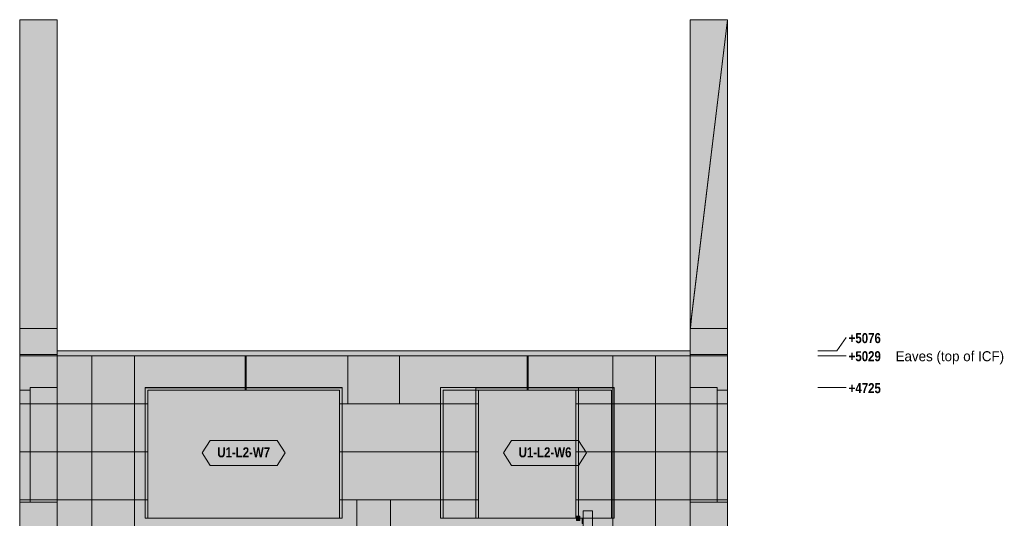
# Model space of a CAD drawing. Header units: millimetres. Extents: x -8440 to 2635, y -3126 to 8230.
# Tile 19 of 19: x -6740 to 2635, y 3480 to 8230. Entities that reach past the tile are written whole.
import ezdxf
from ezdxf.enums import TextEntityAlignment as Align

# ---------------------------------------------------------------- set-up
doc = ezdxf.new("R2010")
doc.units = ezdxf.units.MM
doc.linetypes.add('DASHED', pattern=[1.524, 1.27, -0.254])
for name, color, linetype in [('FILL-EPS', 7, 'Continuous'), ('FILL-LIGHT', 7, 'Continuous'), ('FILL-TIMBER', 7, 'Continuous'), ('FILL-WHITE', 7, 'Continuous'), ('LINE-C_2E8C94', 7, 'Continuous'), ('LINE-C_337880', 7, 'Continuous'), ('LINE-INK', 7, 'Continuous'), ('LINE-STEEL', 7, 'Continuous'), ('LINE-STEEL_GREY', 7, 'Continuous'), ('LINE-TEAL_DK', 7, 'Continuous'), ('LINE-TEAL_DK-DASH', 7, 'DASHED'), ('LINE-TIMBER_DK', 7, 'Continuous'), ('TEXT-STEEL', 7, 'Continuous'), ('TEXT-TEAL_DK', 7, 'Continuous')]:
    doc.layers.add(name, color=color, linetype=linetype)
doc.styles.add('OpenSansCondensed-Bold', font='OpenSansCondensed-Bold.ttf')

msp = doc.modelspace()

# ---------------------------------------------------------------- hatches: boundary and pattern name
at = {"layer": 'FILL-EPS', "true_color": 0xbae9e9}
h = msp.add_hatch(color=254, dxfattribs=at)
h.dxf.hatch_style = 1
h.paths.add_polyline_path([(-6740, 8229.6), (-6384.4, 8229.6), (-6384.4, 8164.1), (-6384.4, 8164.1), (-6384.4, 5295.2), (-6384.7, 5295.2), (-6384.7, 5288.2), (-6740, 5288.2)])
h = msp.add_hatch(color=254, dxfattribs=at)
h.dxf.hatch_style = 1
h.paths.add_polyline_path([(-355.6, 8229.6), (-355.6, 8229.6), (0, 8229.6), (0, 5288.2), (-355.3, 5288.2), (-354.7, 5292.8), (-339.5, 5418.9), (-340.3, 5419), (-355.3, 5295.2), (-355.6, 5295.2), (-355.6, 8229.6)])
h = msp.add_hatch(color=254, dxfattribs=at)
h.dxf.hatch_style = 1
h.paths.add_polyline_path([(-355.3, 5288.2), (-355.3, 5295.2), (0, 8229.6)])
at = {"layer": 'FILL-EPS', "true_color": 0xccffff}
h = msp.add_hatch(color=7, dxfattribs=at)
h.dxf.hatch_style = 1
h.paths.add_polyline_path([(-6740.1, 5288.5), (-6740, 5288.2), (-6384.7, 5288.2), (-6384.7, 5029.2), (-6384.4, 5029.2), (-6384.4, 4214.5), (-6384.4, 4213.4), (-6384.4, 4212.8), (-6384.4, 4212.8), (-6384.4, 2743.2), (-6740, 2743.2), (-6740, 4213.4), (-6740, 5288.2), (-6740, 5288.2)])
h = msp.add_hatch(color=7, dxfattribs=at)
h.dxf.hatch_style = 1
h.paths.add_polyline_path([(-6740.1, 5288.5), (-6740, 5288.2), (-6384.7, 5288.2), (-6384.7, 5030.8), (-6384.4, 5030.8), (-6384.4, 5029.2), (-6384.1, 5029.2), (-6384.1, 4214.5), (-6384.1, 4214.5), (-6384.1, 4214.5), (-6384.1, 2743.2), (-6384.1, 2743.2), (-6384.1, 2743.2), (-6384.1, 2742.2), (-6384.4, 2743.2), (-6740, 2743.2), (-6740, 4213.4), (-6740, 5288.2), (-6740, 5288.2)])
at = {"layer": 'FILL-EPS', "true_color": 0xbae9e9}
h = msp.add_hatch(color=254, dxfattribs=at)
h.dxf.hatch_style = 1
h.paths.add_polyline_path([(-6740, 5039), (-6740, 5288.2), (-6384.7, 5288.2), (-6384.7, 5039)])
at = {"layer": 'FILL-EPS', "true_color": 0xccffff}
h = msp.add_hatch(color=7, dxfattribs=at)
h.dxf.hatch_style = 1
h.paths.add_polyline_path([(-6740, 2743.2), (-6740, 4214.5), (-6740, 4214.4), (-6740, 4214.5), (-6740, 5288.2), (-6384.7, 5288.2), (-6384.7, 5030.8), (-6384.1, 5030.8), (-6384.1, 4214.5), (-6384.1, 4214.5), (-6384.1, 2743.2), (-6384.4, 2743.2)])
h = msp.add_hatch(color=7, dxfattribs=at)
h.dxf.hatch_style = 1
h.paths.add_polyline_path([(-6740, 2743.2), (-6740, 4214.5), (-6740, 4214.4), (-6740, 4214.5), (-6740, 5288.2), (-6384.7, 5288.2), (-6384.7, 5028.5), (-6384.4, 5029.2), (-6384.4, 4214.5), (-6384.4, 2743.2)])
h = msp.add_hatch(color=7, dxfattribs=at)
h.dxf.hatch_style = 1
h.paths.add_polyline_path([(-355.9, 2743.2), (-355.9, 4214.5), (-355.9, 4216.1), (-355.9, 4216.1), (-355.9, 5029.2), (-355.9, 5029.2), (-355.9, 5029.2), (-355.9, 5030.8), (-355.3, 5030.8), (-355.3, 5288.2), (0, 5288.2), (0, 4213.4), (0, 4213), (0, 2743.2), (-355.6, 2743.2)])
h = msp.add_hatch(color=7, dxfattribs=at)
h.dxf.hatch_style = 1
h.paths.add_polyline_path([(-355.9, 2742.2), (-355.9, 5029.2), (-355.6, 5029.2), (-355.6, 5030.8), (-355.3, 5030.8), (-355.3, 5288.2), (0, 5288.2), (0, 4214.5), (0, 2743.2), (-355.6, 2743.2)])
h = msp.add_hatch(color=7, dxfattribs=at)
h.dxf.hatch_style = 1
h.paths.add_polyline_path([(-355.6, 4213.4), (-355.6, 5029.2), (-355.3, 5028.5), (-355.3, 5288.2), (0, 5288.2), (0, 4213.4), (0, 4213.4), (0, 4213.4), (0, 4211.5), (0, 2743.2), (-355.6, 2743.2)])
h = msp.add_hatch(color=7, dxfattribs=at)
h.dxf.hatch_style = 1
h.paths.add_polyline_path([(-355.6, 2743.2), (-355.6, 4212.5), (-355.6, 4213.4), (-355.6, 4213.4), (-355.6, 4214.5), (-355.6, 5029.2), (-355.3, 5029.2), (-355.3, 5288.2), (0, 5288.2), (0, 4214.5), (0, 4213.4), (0, 4213), (0, 2743.2)])
at = {"layer": 'FILL-EPS', "true_color": 0xbae9e9}
h = msp.add_hatch(color=254, dxfattribs=at)
h.dxf.hatch_style = 1
h.paths.add_polyline_path([(-355.3, 5288.2), (0, 5288.2), (0, 5288.2), (0, 5288.2), (0, 5039), (-106.1, 5039), (-355.3, 5039)])
at = {"layer": 'FILL-EPS', "true_color": 0xccffff}
h = msp.add_hatch(color=7, dxfattribs=at)
h.dxf.hatch_style = 1
h.paths.add_polyline_path([(-6740, 5039), (-6384.7, 5039), (-6384.7, 5029.2), (-6384.1, 5029.2), (-6384.1, 4213.4), (-6384.1, 4213.4), (-6384.1, 2743.2), (-6740, 2743.2), (-6740, 4213.4), (-6740, 5039)])
h = msp.add_hatch(color=7, dxfattribs=at)
h.dxf.hatch_style = 1
h.paths.add_polyline_path([(-6740, 2743.2), (-6740, 4213.4), (-6740, 4213.4), (-6740, 4213.4), (-6740, 5039), (-6384.7, 5039), (-6384.7, 5027.9), (-6384.1, 5029.2), (-6384.1, 4213.4), (-6384.1, 2743.2)])
h = msp.add_hatch(color=7, dxfattribs=at)
h.dxf.hatch_style = 1
h.paths.add_polyline_path([(-6385.7, 5029.4), (-6384.1, 5029.2), (-6385.7, 5029.3), (-6385.7, 5029.3), (-6385.7, 5029.3)])
h = msp.add_hatch(color=7, dxfattribs=at)
h.dxf.hatch_style = 1
h.paths.add_polyline_path([(-6385.7, 5029.3), (-6385.7, 5029.3), (-6385.7, 5029.4), (-6384.1, 5029.2)])
h = msp.add_hatch(color=7, dxfattribs=at)
h.dxf.hatch_style = 1
h.paths.add_polyline_path([(-6384.1, 5029.2), (-355.9, 5029.2), (-355.9, 2743.2), (-6384.1, 2743.2)])
h.paths.add_polyline_path([(-2709, 4699.9), (-2709, 3480.2), (-1443.5, 3480.2), (-1443.5, 4699.9)], flags=0)
h.paths.add_polyline_path([(-5520.5, 4699.9), (-5520.5, 3480.2), (-3695, 3480.2), (-3695, 4699.9)], flags=0)
h = msp.add_hatch(color=7, dxfattribs=at)
h.dxf.hatch_style = 1
h.paths.add_polyline_path([(-6384.1, 5029.2), (-355.9, 5029.2), (-355.9, 2743.2), (-6384.1, 2743.2)])
h.paths.add_polyline_path([(-2734, 3480.2), (-1418.5, 3480.2), (-1418.5, 4724.9), (-2734, 4724.9)], flags=0)
h.paths.add_polyline_path([(-5545.5, 3480.2), (-3670, 3480.2), (-3670, 4724.9), (-5545.5, 4724.9)], flags=0)
h = msp.add_hatch(color=7, dxfattribs=at)
h.dxf.hatch_style = 1
h.paths.add_polyline_path([(-6384.1, 5029.2), (-355.9, 5029.2), (-355.9, 2743.2), (-6384.1, 2743.2)])
h.paths.add_polyline_path([(-2396, 4724.9), (-2396, 3480.2), (-1080.5, 3480.2), (-1080.5, 4724.9)], flags=0)
h.paths.add_polyline_path([(-5545, 4724.9), (-5545, 3480.2), (-3669.5, 3480.2), (-3669.5, 4724.9)], flags=0)
h = msp.add_hatch(color=7, dxfattribs=at)
h.dxf.hatch_style = 1
h.paths.add_polyline_path([(-6384.1, 5029.2), (-355.9, 5029.2), (-355.9, 2743.2), (-6384.1, 2743.2)])
h.paths.add_polyline_path([(-2371, 3480.2), (-1105.5, 3480.2), (-1105.5, 4699.9), (-2371, 4699.9)], flags=0)
h.paths.add_polyline_path([(-5520, 3480.2), (-3694.5, 3480.2), (-3694.5, 4699.9), (-5520, 4699.9)], flags=0)
h = msp.add_hatch(color=7, dxfattribs=at)
h.dxf.hatch_style = 1
h.paths.add_polyline_path([(-355.9, 2743.2), (-355.9, 4212.5), (-355.9, 4213.4), (-355.9, 4213.4), (-355.9, 4214.5), (-355.9, 5029.2), (-355.3, 5029.2), (-355.3, 5039), (0, 5039), (0, 4213.4), (0, 4213), (0, 2743.2)])
h = msp.add_hatch(color=7, dxfattribs=at)
h.dxf.hatch_style = 1
h.paths.add_polyline_path([(-355.8, 5029.2), (-355.3, 5027.9), (-355.3, 5039), (0, 5039), (0, 4214.5), (0, 4214.5), (0, 4214.5), (0, 4214.5), (0, 4212.5), (0, 2743.2), (-355.9, 2743.2), (-355.9, 4213.4), (-355.9, 4214.5), (-355.9, 5029.2)])
h = msp.add_hatch(color=7, dxfattribs=at)
h.dxf.hatch_style = 1
h.paths.add_polyline_path([(-355.9, 5029.2), (-354.3, 5029.5), (-354.3, 5029.4), (-354.3, 5029.4), (-354.3, 5029.3)])
h = msp.add_hatch(color=7, dxfattribs=at)
h.dxf.hatch_style = 1
h.paths.add_polyline_path([(-355.9, 5029.2), (-354.3, 5029.4), (-354.3, 5029.3), (-354.3, 5029.3), (-354.3, 5029.3)])
h = msp.add_hatch(color=7, dxfattribs=at)
h.dxf.hatch_style = 1
h.paths.add_polyline_path([(0, 5039), (0.2, 5039.6), (0, 5039)])
h = msp.add_hatch(color=7, dxfattribs=at)
h.dxf.hatch_style = 1
h.paths.add_polyline_path([(-6740, 3632.6), (-6740, 4699.9), (-6639.5, 4699.9), (-6639.5, 3632.6)])
h = msp.add_hatch(color=7, dxfattribs=at)
h.dxf.hatch_style = 1
h.paths.add_polyline_path([(-6740, 4699.9), (-6639.5, 4699.9), (-6639.5, 3632.6), (-6740, 3632.6)])
h = msp.add_hatch(color=7, dxfattribs=at)
h.dxf.hatch_style = 1
h.paths.add_polyline_path([(-6639.5, 3632.6), (-6639.5, 4724.9), (-6384.4, 4724.9), (-6384.4, 3896.8), (-6384.4, 3632.6)])
h = msp.add_hatch(color=7, dxfattribs=at)
h.dxf.hatch_style = 1
h.paths.add_polyline_path([(-6639.5, 4724.9), (-6384.4, 4724.9), (-6384.4, 3632.6), (-6639.5, 3632.6), (-6639.5, 4724.9)])
h = msp.add_hatch(color=7, dxfattribs=at)
h.dxf.hatch_style = 1
h.paths.add_polyline_path([(-5545.5, 4724.9), (-3670, 4724.9), (-3670, 3480.2), (-3695, 3480.2), (-3695, 4699.9), (-5520.5, 4699.9), (-5520.5, 3480.2), (-5545.5, 3480.2)])
h = msp.add_hatch(color=7, dxfattribs=at)
h.dxf.hatch_style = 1
h.paths.add_polyline_path([(-5545, 4724.9), (-3669.5, 4724.9), (-3669.5, 3480.2), (-3694.5, 3480.2), (-3694.5, 4699.9), (-5520, 4699.9), (-5520, 3480.2), (-5545, 3480.2)])
h = msp.add_hatch(color=7, dxfattribs=at)
h.dxf.hatch_style = 1
h.paths.add_polyline_path([(-2734, 4724.9), (-1418.5, 4724.9), (-1418.5, 3480.2), (-1443.5, 3480.2), (-1443.5, 4699.9), (-2709, 4699.9), (-2709, 3480.2), (-2734, 3480.2)])
h = msp.add_hatch(color=7, dxfattribs=at)
h.dxf.hatch_style = 1
h.paths.add_polyline_path([(-2396, 4724.9), (-1080.5, 4724.9), (-1080.5, 3480.2), (-1105.5, 3480.2), (-1105.5, 4699.9), (-2371, 4699.9), (-2371, 3480.2), (-2396, 3480.2)])
h = msp.add_hatch(color=7, dxfattribs=at)
h.dxf.hatch_style = 1
h.paths.add_polyline_path([(-355.6, 3632.6), (-355.6, 4724.9), (-100.5, 4724.9), (-100.5, 3632.6)])
h = msp.add_hatch(color=7, dxfattribs=at)
h.dxf.hatch_style = 1
h.paths.add_polyline_path([(-355.6, 4724.9), (-100.5, 4724.9), (-100.5, 3632.6), (-355.6, 3632.6)])
h = msp.add_hatch(color=7, dxfattribs=at)
h.dxf.hatch_style = 1
h.paths.add_polyline_path([(-100.5, 3632.6), (-100.5, 4699.9), (0, 4699.9), (0, 3632.6), (-100.5, 3632.6)])
h = msp.add_hatch(color=7, dxfattribs=at)
h.dxf.hatch_style = 1
h.paths.add_polyline_path([(-100.5, 4699.9), (0, 4699.9), (0, 3632.6), (-100.5, 3632.6)])
at = {"layer": 'FILL-LIGHT', "true_color": 0xd9d9d9}
h = msp.add_hatch(color=254, dxfattribs=at)
h.dxf.hatch_style = 1
h.paths.add_polyline_path([(-6384.4, 5029.2), (-6384.4, 5076), (-355.6, 5076), (-355.6, 5029.2)])
h = msp.add_hatch(color=254, dxfattribs=at)
h.dxf.hatch_style = 1
h.paths.add_polyline_path([(-6384.4, 5029.2), (-6384.4, 5076), (-355.6, 5076), (-355.6, 5029.2)])
h = msp.add_hatch(color=254, dxfattribs=at)
h.dxf.hatch_style = 1
h.paths.add_polyline_path([(-6384.4, 5029.2), (-6384.4, 5076), (-355.6, 5076), (-355.6, 5029.2)])
h = msp.add_hatch(color=254, dxfattribs=at)
h.dxf.hatch_style = 1
h.paths.add_polyline_path([(-6384.4, 5029.2), (-6384.4, 5076), (-355.6, 5076), (-355.6, 5029.2)])
at = {"layer": 'FILL-TIMBER', "true_color": 0xedd6a8}
h = msp.add_hatch(color=41, dxfattribs=at)
h.dxf.hatch_style = 1
h.paths.add_polyline_path([(-1438, 3460), (-1438, 3500), (-1406, 3500), (-1406, 3460)])
h = msp.add_hatch(color=41, dxfattribs=at)
h.dxf.hatch_style = 1
h.paths.add_polyline_path([(-1438, 3460), (-1438, 3500), (-1406, 3500), (-1406, 3460)])
h = msp.add_hatch(color=41, dxfattribs=at)
h.dxf.hatch_style = 1
h.paths.add_polyline_path([(-1385, 3430), (-1385, 3480), (-1376, 3480), (-1376, 3550), (-1286, 3550), (-1286, 2301.4), (-1376, 2301.4), (-1376, 3430)])
h = msp.add_hatch(color=41, dxfattribs=at)
h.dxf.hatch_style = 1
h.paths.add_polyline_path([(-1376, 2301.4), (-1376, 3550), (-1286, 3550), (-1286, 2301.4)])
at = {"layer": 'FILL-WHITE', "true_color": 0xffffff}
h = msp.add_hatch(color=7, dxfattribs=at)
h.dxf.hatch_style = 1
h.paths.add_polyline_path([(-5545, 3480.2), (-5545, 4724.4), (-3670, 4724.4), (-3670, 3480.2)])
h = msp.add_hatch(color=7, dxfattribs=at)
h.dxf.hatch_style = 1
h.paths.add_polyline_path([(-5545, 4724.4), (-3670, 4724.4), (-3670, 3480.2), (-5545, 3480.2)])
h = msp.add_hatch(color=7, dxfattribs=at)
h.dxf.hatch_style = 1
h.paths.add_polyline_path([(-5545, 4724.4), (-3670, 4724.4), (-3670, 3480.2), (-5545, 3480.2)])
h = msp.add_hatch(color=7, dxfattribs=at)
h.dxf.hatch_style = 1
h.paths.add_polyline_path([(-2396, 3480.2), (-2396, 4724.4), (-1081, 4724.4), (-1081, 3480.2)])
h = msp.add_hatch(color=7, dxfattribs=at)
h.dxf.hatch_style = 1
h.paths.add_polyline_path([(-2396, 4724.4), (-1081, 4724.4), (-1081, 3480.2), (-2396, 3480.2)])
h = msp.add_hatch(color=7, dxfattribs=at)
h.dxf.hatch_style = 1
h.paths.add_polyline_path([(-2396, 4724.4), (-1081, 4724.4), (-1081, 3480.2), (-2396, 3480.2)])
h = msp.add_hatch(color=7, dxfattribs=at)
h.dxf.hatch_style = 1
h.paths.add_polyline_path([(-5002.5, 4102.3), (-4927.5, 4222.3), (-4287.5, 4222.3), (-4212.5, 4102.3), (-4287.5, 3982.3), (-4927.5, 3982.3)])
h = msp.add_hatch(color=7, dxfattribs=at)
h.dxf.hatch_style = 1
h.paths.add_polyline_path([(-2133.5, 4102.3), (-2058.5, 4222.3), (-1418.5, 4222.3), (-1343.5, 4102.3), (-1418.5, 3982.3), (-2058.5, 3982.3)])

# ---------------------------------------------------------------- linework, layer by layer
at = {"layer": 'LINE-C_2E8C94', "lineweight": 5}
for points in [[(-6740, 8229.6), (-6384.4, 8229.6), (-6384.4, 8164.1), (-6384.4, 8164.1), (-6384.4, 5295.2), (-6384.7, 5295.2), (-6384.7, 5288.2), (-6740, 5288.2), (-6740, 5288.2), (-6740, 8229.6)], [(-355.6, 8229.6), (-355.6, 8229.6), (0, 8229.6), (0, 8229.6), (0, 5288.2), (-355.3, 5288.2), (-354.7, 5292.8), (-354.7, 5292.8), (-339.5, 5418.9), (-340.3, 5419), (-355.3, 5295.2), (-355.3, 5295.2), (-355.6, 5295.2), (-355.6, 8229.6)], [(-355.3, 5288.2), (-355.3, 5295.2), (0, 8229.6)], [(-6740.1, 5288.5), (-6740, 5288.2), (-6384.7, 5288.2), (-6384.7, 5029.2), (-6384.4, 5029.2), (-6384.4, 4214.5), (-6384.4, 4213.4), (-6384.4, 4213.4), (-6384.4, 4212.8), (-6384.4, 4212.8), (-6384.4, 2743.2), (-6384.4, 2743.2), (-6740, 2743.2), (-6740, 4213.4), (-6740, 4213.4), (-6740, 5288.2), (-6740, 5288.2), (-6740, 5288.2), (-6740, 5288.2)], [(-6740.1, 5288.5), (-6740, 5288.2), (-6384.7, 5288.2), (-6384.7, 5030.8), (-6384.4, 5030.8), (-6384.4, 5029.2), (-6384.1, 5029.2), (-6384.1, 4214.5), (-6384.1, 4214.5), (-6384.1, 4214.5), (-6384.1, 2743.2), (-6384.1, 2743.2), (-6384.1, 2743.2), (-6384.1, 2742.2), (-6384.4, 2743.2), (-6740, 2743.2), (-6740, 4213.4), (-6740, 4213.4), (-6740, 5288.2), (-6740, 5288.2), (-6740, 5288.2), (-6740, 5288.2)], [(-6740, 5039), (-6740, 5039), (-6740, 5288.2), (-6384.7, 5288.2), (-6384.7, 5288.2), (-6384.7, 5288.2), (-6384.7, 5039), (-6740, 5039)], [(-6740, 2743.2), (-6740, 2743.2), (-6740, 4214.5), (-6740, 4214.4), (-6740, 4214.5), (-6740, 5288.2), (-6740, 5288.2), (-6740, 5288.2), (-6384.7, 5288.2), (-6384.7, 5030.8), (-6384.1, 5030.8), (-6384.1, 4214.5), (-6384.1, 4214.5), (-6384.1, 2743.2), (-6384.4, 2743.2)], [(-6740, 2743.2), (-6740, 2743.2), (-6740, 4214.5), (-6740, 4214.4), (-6740, 4214.5), (-6740, 5288.2), (-6740, 5288.2), (-6740, 5288.2), (-6384.7, 5288.2), (-6384.7, 5028.5), (-6384.4, 5029.2), (-6384.4, 5029.2), (-6384.4, 4214.5), (-6384.4, 4214.5), (-6384.4, 4214.5), (-6384.4, 4214.5), (-6384.4, 2743.2)], [(-355.9, 2743.2), (-355.9, 4214.5), (-355.9, 4216.1), (-355.9, 4216.1), (-355.9, 5029.2), (-355.9, 5029.2), (-355.9, 5029.2), (-355.9, 5030.8), (-355.3, 5030.8), (-355.3, 5288.2), (0, 5288.2), (0, 4213.4), (0, 4213), (0, 2743.2), (-355.6, 2743.2)], [(-355.9, 2742.2), (-355.9, 5029.2), (-355.6, 5029.2), (-355.6, 5030.8), (-355.3, 5030.8), (-355.3, 5288.2), (0, 5288.2), (0, 4214.5), (0, 2743.2), (-355.6, 2743.2)], [(-355.6, 4213.4), (-355.6, 5029.2), (-355.6, 5029.2), (-355.3, 5028.5), (-355.3, 5288.2), (0, 5288.2), (0, 5288.2), (0, 4213.4), (0, 4213.4), (0, 4213.4), (0, 4213.4), (0, 4211.5), (0, 2743.2), (-355.6, 2743.2)], [(-355.6, 2743.2), (-355.6, 4212.5), (-355.6, 4213.4), (-355.6, 4213.4), (-355.6, 4214.5), (-355.6, 5029.2), (-355.3, 5029.2), (-355.3, 5288.2), (0, 5288.2), (0, 4214.5), (0, 4213.4), (0, 4213), (0, 2743.2)], [(-355.3, 5288.2), (0, 5288.2), (0, 5288.2), (0, 5288.2), (0, 5288.2), (0, 5039), (-106.1, 5039), (-106.1, 5039), (-106.1, 5039), (-355.3, 5039)], [(-6740, 5039), (-6384.7, 5039), (-6384.7, 5029.2), (-6384.1, 5029.2), (-6384.1, 4213.4), (-6384.1, 4213.4), (-6384.1, 4213.4), (-6384.1, 2743.2), (-6384.1, 2743.2), (-6740, 2743.2), (-6740, 4213.4), (-6740, 4213.4), (-6740, 5039), (-6740, 5039)], [(-6740, 2743.2), (-6740, 2743.2), (-6740, 4213.4), (-6740, 4213.4), (-6740, 4213.4), (-6740, 5039), (-6384.7, 5039), (-6384.7, 5027.9), (-6384.1, 5029.2), (-6384.1, 4213.4), (-6384.1, 4213.4), (-6384.1, 2743.2)], [(-6385.7, 5029.4), (-6384.1, 5029.2), (-6385.7, 5029.3), (-6385.7, 5029.3), (-6385.7, 5029.3)], [(-6385.7, 5029.3), (-6385.7, 5029.3), (-6385.7, 5029.4), (-6384.1, 5029.2)], [(-6384.1, 5029.2), (-355.9, 5029.2), (-355.9, 2743.2), (-6384.1, 2743.2)], [(-6384.1, 5029.2), (-355.9, 5029.2), (-355.9, 2743.2), (-6384.1, 2743.2)], [(-6384.1, 5029.2), (-355.9, 5029.2), (-355.9, 2743.2), (-6384.1, 2743.2)], [(-6384.1, 5029.2), (-355.9, 5029.2), (-355.9, 2743.2), (-6384.1, 2743.2)], [(-355.9, 2743.2), (-355.9, 4212.5), (-355.9, 4213.4), (-355.9, 4213.4), (-355.9, 4214.5), (-355.9, 5029.2), (-355.3, 5029.2), (-355.3, 5039), (0, 5039), (0, 4213.4), (0, 4213), (0, 2743.2)], [(-355.8, 5029.2), (-355.3, 5027.9), (-355.3, 5039), (0, 5039), (0, 4214.5), (0, 4214.5), (0, 4214.5), (0, 4214.5), (0, 4212.5), (0, 2743.2), (0, 2743.2), (-355.9, 2743.2), (-355.9, 4213.4), (-355.9, 4214.5), (-355.9, 5029.2)], [(-355.9, 5029.2), (-354.3, 5029.5), (-354.3, 5029.4), (-354.3, 5029.4), (-354.3, 5029.3)], [(-355.9, 5029.2), (-354.3, 5029.4), (-354.3, 5029.3), (-354.3, 5029.3), (-354.3, 5029.3)], [(0, 5039), (0.2, 5039.6), (0, 5039)], [(-6740, 3632.6), (-6740, 3632.6), (-6740, 4699.9), (-6639.5, 4699.9), (-6639.5, 4699.9), (-6639.5, 3632.6)], [(-6740, 4699.9), (-6639.5, 4699.9), (-6639.5, 3632.6), (-6639.5, 3632.6), (-6740, 3632.6), (-6740, 4699.9)], [(-6639.5, 3632.6), (-6639.5, 4724.9), (-6639.5, 4724.9), (-6639.5, 4724.9), (-6384.4, 4724.9), (-6384.4, 3896.8), (-6384.4, 3896.8), (-6384.4, 3632.6)], [(-6639.5, 4724.9), (-6384.4, 4724.9), (-6384.4, 3632.6), (-6639.5, 3632.6), (-6639.5, 4724.9), (-6639.5, 4724.9)], [(-5545.5, 4724.9), (-3670, 4724.9), (-3670, 3480.2), (-3695, 3480.2), (-3695, 4699.9), (-5520.5, 4699.9), (-5520.5, 3480.2), (-5545.5, 3480.2)], [(-5545.5, 3480.2), (-3670, 3480.2), (-3670, 4724.9), (-5545.5, 4724.9)], [(-5545, 4724.9), (-5545, 3480.2), (-3669.5, 3480.2), (-3669.5, 4724.9)], [(-5545, 4724.9), (-3669.5, 4724.9), (-3669.5, 3480.2), (-3694.5, 3480.2), (-3694.5, 4699.9), (-5520, 4699.9), (-5520, 3480.2), (-5545, 3480.2)], [(-5520.5, 4699.9), (-5520.5, 3480.2), (-3695, 3480.2), (-3695, 4699.9)], [(-5520, 3480.2), (-3694.5, 3480.2), (-3694.5, 4699.9), (-5520, 4699.9)], [(-2734, 4724.9), (-1418.5, 4724.9), (-1418.5, 3480.2), (-1443.5, 3480.2), (-1443.5, 4699.9), (-2709, 4699.9), (-2709, 3480.2), (-2734, 3480.2)], [(-2734, 3480.2), (-1418.5, 3480.2), (-1418.5, 4724.9), (-2734, 4724.9)], [(-2709, 4699.9), (-2709, 3480.2), (-1443.5, 3480.2), (-1443.5, 4699.9)], [(-2396, 4724.9), (-2396, 3480.2), (-1080.5, 3480.2), (-1080.5, 4724.9)], [(-2396, 4724.9), (-1080.5, 4724.9), (-1080.5, 3480.2), (-1105.5, 3480.2), (-1105.5, 4699.9), (-2371, 4699.9), (-2371, 3480.2), (-2396, 3480.2)], [(-2371, 3480.2), (-1105.5, 3480.2), (-1105.5, 4699.9), (-2371, 4699.9)], [(-355.6, 3632.6), (-355.6, 4724.9), (-100.5, 4724.9), (-100.5, 3632.6)], [(-355.6, 4724.9), (-100.5, 4724.9), (-100.5, 3632.6), (-355.6, 3632.6)], [(-100.5, 3632.6), (-100.5, 3632.6), (-100.5, 4699.9), (0, 4699.9), (0, 4699.9), (0, 3632.6), (-100.5, 3632.6), (-100.5, 3632.6)], [(-100.5, 4699.9), (-100.5, 4699.9), (0, 4699.9), (0, 3632.6), (0, 3632.6), (-100.5, 3632.6)]]:
    msp.add_lwpolyline(points, close=True, dxfattribs=at)
at = {"layer": 'LINE-C_337880', "lineweight": 5}
for p, q in [((-6739, 5029.2), (-6385.7, 5029.2)), ((-6739, 5029.2), (-6385.2, 5029.2)), ((-6739, 5029.2), (-6385.7, 5029.2)), ((-6739, 5029.2), (-6385.7, 5029.2)), ((-6739, 5029.2), (-6385.4, 5029.2)), ((-6739, 5029.2), (-6385.7, 5029.2)), ((-6054.2, 4572), (-6054.2, 5028.2)), ((-6054.2, 4572), (-6054.2, 5028.2)), ((-5647.8, 4572), (-5647.8, 5028.2)), ((-5647.8, 4572), (-5647.8, 5028.2)), ((-4594, 4700.9), (-4594, 5028.2)), ((-4594, 4725.9), (-4594, 5028.2)), ((-4584.4, 4700.9), (-4584.4, 5028.2)), ((-4584.4, 4725.9), (-4584.4, 5028.2)), ((-3615.8, 4572), (-3615.8, 5028.2)), ((-3615.8, 4572), (-3615.8, 5028.2)), ((-3124.2, 4572), (-3124.2, 5028.2)), ((-3124.2, 4572), (-3124.2, 5028.2)), ((-1909.8, 4725.9), (-1909.8, 5028.2)), ((-1909.8, 4700.9), (-1909.8, 5028.2)), ((-1900.2, 4725.9), (-1900.2, 5028.2)), ((-1900.2, 4700.9), (-1900.2, 5028.2)), ((-1092.2, 4725.9), (-1092.2, 5028.2)), ((-1092.2, 4572), (-1092.2, 5028.2)), ((-685.8, 4572), (-685.8, 5028.2)), ((-685.8, 4572), (-685.8, 5028.2)), ((-354.9, 5029.2), (-1, 5029.2)), ((-354.6, 5029.2), (-1, 5029.2)), ((-354.3, 5029.2), (-1, 5029.2)), ((-354.3, 5029.2), (-1, 5029.2)), ((-354.3, 5029.2), (-1, 5029.2)), ((-354.3, 5029.2), (-1, 5029.2)), ((-4594, 4700.9), (-4594, 4723.9)), ((-4584.4, 4700.9), (-4584.4, 4723.9)), ((-1909.8, 4700.9), (-1909.8, 4723.9)), ((-1900.2, 4700.9), (-1900.2, 4723.9)), ((-1092.2, 4572), (-1092.2, 4723.9)), ((-6739, 4572), (-6385.2, 4572)), ((-6739, 4572), (-6385.2, 4572)), ((-6739, 4572), (-6385.4, 4572)), ((-6739, 4572), (-6640.5, 4572)), ((-6739, 4572), (-6640.5, 4572)), ((-6739, 4572), (-6385.4, 4572)), ((-6739, 4572), (-6385.2, 4572)), ((-6739, 4572), (-6385.2, 4572)), ((-6638.5, 4572), (-6385.4, 4572)), ((-6638.5, 4572), (-6385.4, 4572)), ((-6383.1, 4572), (-6054.2, 4572)), ((-6383.1, 4572), (-6054.2, 4572)), ((-6383.1, 4572), (-6054.2, 4572)), ((-6383.1, 4572), (-6054.2, 4572)), ((-6054.2, 4114.8), (-6054.2, 4572)), ((-6054.2, 4572), (-5647.8, 4572)), ((-6054.2, 4114.8), (-6054.2, 4572)), ((-6054.2, 4572), (-5647.8, 4572)), ((-6054.2, 4572), (-5647.8, 4572)), ((-6054.2, 4572), (-5647.8, 4572)), ((-5647.8, 4572), (-5521.5, 4572)), ((-5647.8, 4572), (-5546.5, 4572)), ((-5647.8, 4114.8), (-5647.8, 4572)), ((-5647.8, 4572), (-5546, 4572)), ((-5647.8, 4114.8), (-5647.8, 4572)), ((-5647.8, 4572), (-5521, 4572)), ((-5544.5, 4572), (-5521.5, 4572)), ((-5544, 4572), (-5521, 4572)), ((-3694, 4572), (-3124.2, 4572)), ((-3694, 4572), (-3671, 4572)), ((-3693.5, 4572), (-3670.5, 4572)), ((-3693.5, 4572), (-3615.8, 4572)), ((-3669, 4572), (-3124.2, 4572)), ((-3668.5, 4572), (-3615.8, 4572)), ((-3615.8, 4572), (-2397, 4572)), ((-3615.8, 4572), (-2372, 4572)), ((-3124.2, 4572), (-2710, 4572)), ((-3124.2, 4572), (-2735, 4572)), ((-2733, 4572), (-2710, 4572)), ((-2395, 4572), (-2372, 4572)), ((-1442.5, 4572), (-1092.2, 4572)), ((-1442.5, 4572), (-1419.5, 4572)), ((-1417.5, 4572), (-1092.2, 4572)), ((-1092.2, 4114.8), (-1092.2, 4572)), ((-1092.2, 4572), (-685.8, 4572)), ((-1092.2, 4114.8), (-1092.2, 4572)), ((-1092.2, 4572), (-685.8, 4572)), ((-1092.2, 4572), (-685.8, 4572)), ((-1079.5, 4572), (-685.8, 4572)), ((-685.8, 4572), (-356.9, 4572)), ((-685.8, 4572), (-356.9, 4572)), ((-685.8, 4114.8), (-685.8, 4572)), ((-685.8, 4572), (-356.9, 4572)), ((-685.8, 4114.8), (-685.8, 4572)), ((-685.8, 4572), (-356.9, 4572)), ((-354.9, 4572), (-1, 4572)), ((-354.9, 4572), (-1, 4572)), ((-354.9, 4572), (-1, 4572)), ((-354.9, 4572), (-1, 4572)), ((-354.6, 4572), (-1, 4572)), ((-354.6, 4572), (-101.5, 4572)), ((-354.6, 4572), (-101.5, 4572)), ((-354.6, 4572), (-1, 4572)), ((-99.5, 4572), (-1, 4572)), ((-99.5, 4572), (-1, 4572)), ((-6739, 4114.8), (-6385.2, 4114.8)), ((-6739, 4114.8), (-6385.2, 4114.8)), ((-6739, 4114.8), (-6385.4, 4114.8)), ((-6739, 4114.8), (-6640.5, 4114.8)), ((-6739, 4114.8), (-6640.5, 4114.8)), ((-6739, 4114.8), (-6385.4, 4114.8)), ((-6739, 4114.8), (-6385.2, 4114.8)), ((-6739, 4114.8), (-6385.2, 4114.8)), ((-6638.5, 4114.8), (-6385.4, 4114.8)), ((-6638.5, 4114.8), (-6385.4, 4114.8)), ((-6383.1, 4114.8), (-6054.2, 4114.8)), ((-6383.1, 4114.8), (-6054.2, 4114.8)), ((-6383.1, 4114.8), (-6054.2, 4114.8)), ((-6383.1, 4114.8), (-6054.2, 4114.8)), ((-6054.2, 4114.8), (-5647.8, 4114.8)), ((-6054.2, 4114.8), (-5647.8, 4114.8)), ((-6054.2, 3657.6), (-6054.2, 4114.8)), ((-6054.2, 4114.8), (-5647.8, 4114.8)), ((-6054.2, 3657.6), (-6054.2, 4114.8)), ((-6054.2, 4114.8), (-5647.8, 4114.8)), ((-5647.8, 3657.6), (-5647.8, 4114.8)), ((-5647.8, 4114.8), (-5521.5, 4114.8)), ((-5647.8, 3657.6), (-5647.8, 4114.8)), ((-5647.8, 4114.8), (-5546.5, 4114.8)), ((-5647.8, 4114.8), (-5546, 4114.8)), ((-5647.8, 4114.8), (-5521, 4114.8)), ((-5544.5, 4114.8), (-5521.5, 4114.8)), ((-5544, 4114.8), (-5521, 4114.8)), ((-3694, 4114.8), (-2710, 4114.8)), ((-3694, 4114.8), (-3671, 4114.8)), ((-3693.5, 4114.8), (-3670.5, 4114.8)), ((-3693.5, 4114.8), (-2372, 4114.8)), ((-3669, 4114.8), (-2735, 4114.8)), ((-3668.5, 4114.8), (-2397, 4114.8)), ((-2733, 4114.8), (-2710, 4114.8)), ((-2395, 4114.8), (-2372, 4114.8)), ((-1442.5, 4114.8), (-1092.2, 4114.8)), ((-1442.5, 4114.8), (-1419.5, 4114.8)), ((-1417.5, 4114.8), (-1092.2, 4114.8)), ((-1092.2, 4114.8), (-685.8, 4114.8)), ((-1092.2, 4114.8), (-685.8, 4114.8)), ((-1092.2, 3657.6), (-1092.2, 4114.8)), ((-1092.2, 3657.6), (-1092.2, 4114.8)), ((-1092.2, 4114.8), (-685.8, 4114.8)), ((-1079.5, 4114.8), (-685.8, 4114.8)), ((-685.8, 3657.6), (-685.8, 4114.8)), ((-685.8, 4114.8), (-356.9, 4114.8)), ((-685.8, 3657.6), (-685.8, 4114.8)), ((-685.8, 4114.8), (-356.9, 4114.8)), ((-685.8, 4114.8), (-356.9, 4114.8)), ((-685.8, 4114.8), (-356.9, 4114.8)), ((-354.9, 4114.8), (-1, 4114.8)), ((-354.9, 4114.8), (-1, 4114.8)), ((-354.9, 4114.8), (-1, 4114.8)), ((-354.9, 4114.8), (-1, 4114.8)), ((-354.6, 4114.8), (-1, 4114.8)), ((-354.6, 4114.8), (-101.5, 4114.8)), ((-354.6, 4114.8), (-101.5, 4114.8)), ((-354.6, 4114.8), (-1, 4114.8)), ((-99.5, 4114.8), (-1, 4114.8)), ((-99.5, 4114.8), (-1, 4114.8)), ((-6739, 3657.6), (-6385.2, 3657.6)), ((-6739, 3657.6), (-6385.2, 3657.6)), ((-6739, 3657.6), (-6385.4, 3657.6)), ((-6739, 3657.6), (-6640.5, 3657.6)), ((-6739, 3657.6), (-6640.5, 3657.6)), ((-6739, 3657.6), (-6385.4, 3657.6)), ((-6739, 3657.6), (-6385.2, 3657.6)), ((-6739, 3657.6), (-6385.2, 3657.6)), ((-6638.5, 3657.6), (-6385.4, 3657.6)), ((-6638.5, 3657.6), (-6385.4, 3657.6)), ((-6383.1, 3657.6), (-6054.2, 3657.6)), ((-6383.1, 3657.6), (-6054.2, 3657.6)), ((-6383.1, 3657.6), (-6054.2, 3657.6)), ((-6383.1, 3657.6), (-6054.2, 3657.6)), ((-6054.2, 3200.4), (-6054.2, 3657.6)), ((-6054.2, 3657.6), (-5647.8, 3657.6)), ((-6054.2, 3200.4), (-6054.2, 3657.6)), ((-6054.2, 3657.6), (-5647.8, 3657.6)), ((-6054.2, 3657.6), (-5647.8, 3657.6)), ((-6054.2, 3657.6), (-5647.8, 3657.6)), ((-5647.8, 3657.6), (-5521.5, 3657.6)), ((-5647.8, 3657.6), (-5546.5, 3657.6)), ((-5647.8, 3200.4), (-5647.8, 3657.6)), ((-5647.8, 3657.6), (-5546, 3657.6)), ((-5647.8, 3200.4), (-5647.8, 3657.6)), ((-5647.8, 3657.6), (-5521, 3657.6)), ((-5544.5, 3657.6), (-5521.5, 3657.6)), ((-5544, 3657.6), (-5521, 3657.6)), ((-3694, 3657.6), (-3530.6, 3657.6)), ((-3694, 3657.6), (-3671, 3657.6)), ((-3693.5, 3657.6), (-3670.5, 3657.6)), ((-3693.5, 3657.6), (-3209.4, 3657.6)), ((-3669, 3657.6), (-3530.6, 3657.6)), ((-3668.5, 3657.6), (-3209.4, 3657.6)), ((-3530.6, 3200.4), (-3530.6, 3657.6)), ((-3530.6, 3657.6), (-2710, 3657.6)), ((-3530.6, 3200.4), (-3530.6, 3657.6)), ((-3530.6, 3657.6), (-2735, 3657.6)), ((-3209.4, 3200.4), (-3209.4, 3657.6)), ((-3209.4, 3657.6), (-2397, 3657.6)), ((-3209.4, 3200.4), (-3209.4, 3657.6)), ((-3209.4, 3657.6), (-2372, 3657.6)), ((-2733, 3657.6), (-2710, 3657.6)), ((-2395, 3657.6), (-2372, 3657.6)), ((-1442.5, 3657.6), (-1092.2, 3657.6)), ((-1442.5, 3657.6), (-1419.5, 3657.6)), ((-1417.5, 3657.6), (-1092.2, 3657.6)), ((-1092.2, 3200.4), (-1092.2, 3657.6)), ((-1092.2, 3657.6), (-685.8, 3657.6)), ((-1092.2, 3200.4), (-1092.2, 3657.6)), ((-1092.2, 3657.6), (-685.8, 3657.6)), ((-1092.2, 3657.6), (-685.8, 3657.6)), ((-1079.5, 3657.6), (-685.8, 3657.6)), ((-685.8, 3657.6), (-356.9, 3657.6)), ((-685.8, 3657.6), (-356.9, 3657.6)), ((-685.8, 3200.4), (-685.8, 3657.6)), ((-685.8, 3657.6), (-356.9, 3657.6)), ((-685.8, 3200.4), (-685.8, 3657.6)), ((-685.8, 3657.6), (-356.9, 3657.6)), ((-354.9, 3657.6), (-1, 3657.6)), ((-354.9, 3657.6), (-1, 3657.6)), ((-354.9, 3657.6), (-1, 3657.6)), ((-354.9, 3657.6), (-1, 3657.6)), ((-354.6, 3657.6), (-1, 3657.6)), ((-354.6, 3657.6), (-101.5, 3657.6)), ((-354.6, 3657.6), (-101.5, 3657.6)), ((-354.6, 3657.6), (-1, 3657.6)), ((-99.5, 3657.6), (-1, 3657.6)), ((-99.5, 3657.6), (-1, 3657.6))]:
    msp.add_line(p, q, dxfattribs=at)
at = {"layer": 'LINE-INK', "lineweight": 5}
for points in [[(-5545, 4724.4), (-5545, 4724.4), (-3670, 4724.4), (-3670, 4724.4), (-3670, 4724.4), (-3670, 3480.2), (-3670, 3480.2), (-3670, 3480.2), (-5545, 3480.2), (-5545, 3480.2), (-5545, 3480.2), (-5545, 4724.4)], [(-5545, 4724.4), (-5545, 4724.4), (-3670, 4724.4), (-3670, 4724.4), (-3670, 4724.4), (-3670, 3480.2), (-3670, 3480.2), (-3670, 3480.2), (-5545, 3480.2), (-5545, 3480.2), (-5545, 3480.2), (-5545, 4724.4)], [(-2396, 3480.2), (-2396, 3480.2), (-2396, 4724.4), (-2396, 4724.4), (-2396, 4724.4), (-1081, 4724.4), (-1081, 4724.4), (-1081, 4724.4), (-1081, 3480.2), (-1081, 3480.2), (-1081, 3480.2), (-2396, 3480.2)], [(-2396, 3480.2), (-2396, 3480.2), (-2396, 4724.4), (-2396, 4724.4), (-2396, 4724.4), (-1081, 4724.4), (-1081, 4724.4), (-1081, 4724.4), (-1081, 3480.2), (-1081, 3480.2), (-1081, 3480.2), (-2396, 3480.2)]]:
    msp.add_lwpolyline(points, close=True, dxfattribs=at)
at = {"layer": 'LINE-STEEL', "lineweight": 5}
for p, q in [((1040, 5076), (1130, 5201.5)), ((860, 5076), (1040, 5076)), ((860, 5029), (1040, 5029)), ((1040, 5029), (1130, 5029)), ((860, 4725), (1040, 4725)), ((1040, 4725), (1130, 4725))]:
    msp.add_line(p, q, dxfattribs=at)
at = {"layer": 'LINE-STEEL_GREY', "lineweight": 5}
msp.add_lwpolyline([(-6384.4, 5029.2), (-6384.4, 5076), (-355.6, 5076), (-355.6, 5029.2)], close=True, dxfattribs=at)
msp.add_lwpolyline([(-6384.4, 5029.2), (-6384.4, 5076), (-355.6, 5076), (-355.6, 5029.2)], close=True, dxfattribs=at)
msp.add_lwpolyline([(-6384.4, 5029.2), (-6384.4, 5076), (-355.6, 5076), (-355.6, 5029.2)], close=True, dxfattribs=at)
msp.add_lwpolyline([(-6384.4, 5029.2), (-6384.4, 5076), (-355.6, 5076), (-355.6, 5029.2)], close=True, dxfattribs=at)
at = {"layer": 'LINE-TEAL_DK', "lineweight": 5}
for points in [[(-5002.5, 4102.3), (-4927.5, 4222.3), (-4287.5, 4222.3), (-4212.5, 4102.3), (-4287.5, 3982.3), (-4927.5, 3982.3)], [(-2133.5, 4102.3), (-2058.5, 4222.3), (-1418.5, 4222.3), (-1343.5, 4102.3), (-1418.5, 3982.3), (-2058.5, 3982.3)]]:
    msp.add_lwpolyline(points, close=True, dxfattribs=at)
at = {"layer": 'LINE-TEAL_DK-DASH', "lineweight": 5}
for p, q in [((-4589.2, 4700.9), (-4589.2, 5028.2)), ((-4589.2, 4725.9), (-4589.2, 5028.2)), ((-1905, 4725.9), (-1905, 5028.2)), ((-1905, 4700.9), (-1905, 5028.2)), ((-4589.2, 4700.9), (-4589.2, 4723.9)), ((-1905, 4700.9), (-1905, 4723.9))]:
    msp.add_line(p, q, dxfattribs=at)
at = {"layer": 'LINE-TIMBER_DK', "lineweight": 5}
for points in [[(-1438, 3460), (-1438, 3500), (-1406, 3500), (-1406, 3460)], [(-1438, 3460), (-1438, 3500), (-1406, 3500), (-1406, 3460)], [(-1385, 3430), (-1385, 3480), (-1376, 3480), (-1376, 3550), (-1376, 3550), (-1286, 3550), (-1286, 2301.4), (-1286, 2301.4), (-1376, 2301.4), (-1376, 3430)], [(-1376, 2301.4), (-1376, 2301.4), (-1376, 3550), (-1286, 3550), (-1286, 3550), (-1286, 2301.4)]]:
    msp.add_lwpolyline(points, close=True, dxfattribs=at)

# ---------------------------------------------------------------- texts
at = {"layer": 'TEXT-STEEL', "style": 'OpenSansCondensed-Bold'}
for s, p in [('+5076', (1152.5, 5149)), ('+5029', (1152.5, 4976.5)), ('+4725', (1152.5, 4672.5))]:
    msp.add_text(s, height=95.25, dxfattribs=at).set_placement(p)
at = {"layer": 'TEXT-STEEL'}
msp.add_text('Eaves (top of ICF)', height=95.25, dxfattribs=at).set_placement((1599.1, 4976.5))
at = {"layer": 'TEXT-TEAL_DK', "style": 'OpenSansCondensed-Bold'}
for s, p in [('U1-L2-W7', (-4607.5, 4061)), ('U1-L2-W6', (-1738.5, 4061))]:
    msp.add_text(s, height=95.25, dxfattribs=at).set_placement(p, align=Align.CENTER)

doc.saveas('drawing.dxf')
